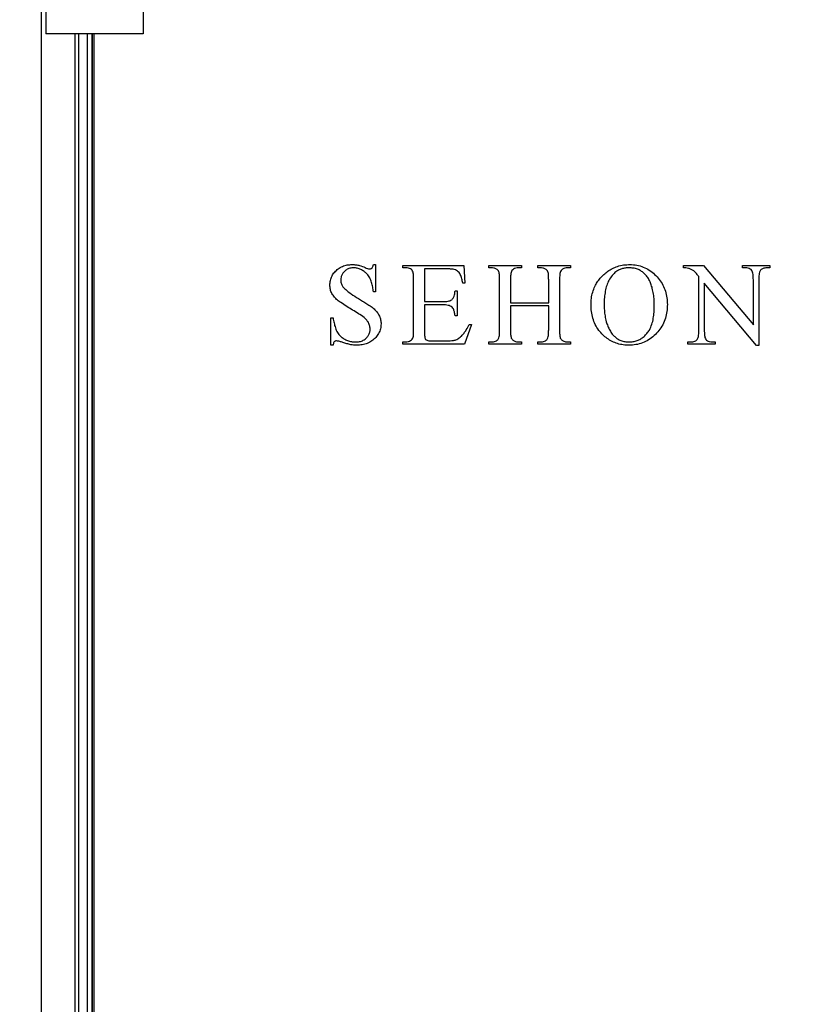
# Model space of a CAD drawing. Header units: millimetres. Extents: x 250 to 59450, y 0 to 41800.
# Tile 20 of 148: x 10819 to 11522, y 18400 to 19278. Entities that reach past the tile are written whole.
import ezdxf

# ---------------------------------------------------------------- set-up
doc = ezdxf.new("R2010")
doc.units = ezdxf.units.MM
doc.header["$LTSCALE"] = 50
doc.layers.add('MASS', color=29, linetype='Continuous')
doc.styles.add('SLDTEXTSTYLE0', font='TXT', dxfattribs={"width": 0.605})
doc.dimstyles.new('SLDDIMSTYLE2', dxfattribs={"dimtxt": 128.415934, "dimasz": 100, "dimexe": 0, "dimexo": 0.0625, "dimgap": 32.103984, "dimtad": 1, "dimdec": 1, "dimrnd": 1e-09, "dimzin": 12, "dimdsep": 46, "dimtxsty": 'SLDTEXTSTYLE0', "dimsah": 1, "dimcen": 0.09, "dimadec": 0, "dimazin": 3, "dimtfac": 1, "dimtdec": 1, "dimtofl": 0, "dimtmove": 0, "dimatfit": 3, "dimfxl": 1, "dimfrac": 2, "dimtolj": 1, "dimtzin": 12, "dimarcsym": 0})

# ---------------------------------------------------------------- blocks, each defined once
blk = doc.blocks.new('_D_100')
at = {"layer": 'MASS'}
blk.add_line((13141.25, 21256.74), (13141.25, 17552.74), dxfattribs=at)
for points in [[(13141.25, 21256.74), (13116.25, 21156.74), (13166.25, 21156.74)], [(13141.25, 17552.74), (13166.25, 17652.74), (13116.25, 17652.74)]]:
    blk.add_solid(points, dxfattribs=at)
at = {"layer": 'MASS', "insert": (12970.72, 19208.76), "char_height": 132.292, "attachment_point": 1, "rotation": 90, "style": 'SLDTEXTSTYLE0'}
blk.add_mtext('3704', dxfattribs=at)

msp = doc.modelspace()

# ---------------------------------------------------------------- linework, layer by layer
at = {"color": 216, "linetype": 'Continuous', "lineweight": 25, "true_color": 0x80007d}
for p, q in [((10838.66, 19595.74), (10838.66, 17552.74)), ((10842.66, 19351.24), (10842.66, 19265.24)), ((10929.66, 19351.24), (10929.66, 19265.24)), ((10853.07, 19265.24), (10842.66, 19265.24)), ((10929.66, 19265.24), (10853.07, 19265.24)), ((10868.66, 19265.24), (10868.66, 17916.24)), ((10872.16, 17916.24), (10872.16, 19265.24)), ((10872.16, 17916.24), (10872.16, 19265.24)), ((10879.66, 19265.24), (10879.66, 17916.24)), ((10883.66, 19265.24), (10883.66, 17916.24)), ((10884.16, 19265.24), (10884.16, 17916.24)), ((10885.66, 19265.24), (10885.66, 17916.24)), ((11134.86, 19059.72), (11136.8, 19059.72)), ((11134.86, 19059.72), (11136.8, 19059.72)), ((11136.8, 19059.72), (11136.8, 19035.41)), ((11136.8, 19059.72), (11136.8, 19035.41)), ((11160.97, 19058.74), (11215.41, 19058.74)), ((11160.97, 19056.8), (11160.97, 19058.74)), ((11160.97, 19056.8), (11160.97, 19058.74)), ((11160.97, 19058.74), (11215.41, 19058.74)), ((11163.37, 19056.8), (11160.97, 19056.8)), ((11163.37, 19056.8), (11160.97, 19056.8)), ((11215.41, 19058.74), (11216.39, 19043.19)), ((11215.41, 19058.74), (11216.39, 19043.19)), ((11237.64, 19056.8), (11237.64, 19058.74)), ((11237.64, 19058.74), (11266.8, 19058.74)), ((11237.64, 19056.8), (11237.64, 19058.74)), ((11237.64, 19058.74), (11266.8, 19058.74)), ((11240.04, 19056.8), (11237.64, 19056.8)), ((11240.04, 19056.8), (11237.64, 19056.8)), ((11266.8, 19056.8), (11264.36, 19056.8)), ((11266.8, 19056.8), (11264.36, 19056.8)), ((11266.8, 19058.74), (11266.8, 19056.8)), ((11266.8, 19058.74), (11266.8, 19056.8)), ((11281.39, 19058.74), (11310.55, 19058.74)), ((11281.39, 19056.8), (11281.39, 19058.74)), ((11281.39, 19058.74), (11310.55, 19058.74)), ((11281.39, 19056.8), (11281.39, 19058.74)), ((11283.79, 19056.8), (11281.39, 19056.8)), ((11283.79, 19056.8), (11281.39, 19056.8)), ((11310.55, 19056.8), (11308.15, 19056.8)), ((11310.55, 19056.8), (11308.15, 19056.8)), ((11310.55, 19058.74), (11310.55, 19056.8)), ((11310.55, 19058.74), (11310.55, 19056.8)), ((11411.31, 19056.8), (11411.31, 19058.74)), ((11411.31, 19058.74), (11429.2, 19058.74)), ((11411.31, 19058.74), (11429.2, 19058.74)), ((11411.31, 19056.8), (11411.31, 19058.74)), ((11429.2, 19058.74), (11473.61, 19005.95)), ((11429.2, 19058.74), (11473.61, 19005.95)), ((11463.89, 19056.8), (11463.89, 19058.74)), ((11463.89, 19058.74), (11488.19, 19058.74)), ((11463.89, 19058.74), (11488.19, 19058.74)), ((11463.89, 19056.8), (11463.89, 19058.74)), ((11466.27, 19056.8), (11463.89, 19056.8)), ((11466.27, 19056.8), (11463.89, 19056.8)), ((11488.19, 19056.8), (11485.76, 19056.8)), ((11488.19, 19056.8), (11485.76, 19056.8)), ((11488.19, 19058.74), (11488.19, 19056.8)), ((11488.19, 19058.74), (11488.19, 19056.8)), ((11180.41, 19055.83), (11180.41, 19026.66)), ((11200.34, 19055.83), (11180.41, 19055.83)), ((11180.41, 19055.83), (11180.41, 19026.66)), ((11200.34, 19055.83), (11180.41, 19055.83)), ((11425, 19001.38), (11425, 19049.02)), ((11425, 19001.38), (11425, 19049.02)), ((11170.69, 19001.38), (11170.69, 19046.1)), ((11170.69, 19001.38), (11170.69, 19046.1)), ((11216.39, 19043.19), (11214.44, 19043.19)), ((11216.39, 19043.19), (11214.44, 19043.19)), ((11247.36, 19001.38), (11247.36, 19046.1)), ((11247.36, 19001.38), (11247.36, 19046.1)), ((11257.08, 19046.1), (11257.08, 19025.69)), ((11257.08, 19046.1), (11257.08, 19025.69)), ((11291.11, 19025.69), (11291.11, 19046.1)), ((11291.11, 19025.69), (11291.11, 19046.1)), ((11300.83, 19046.1), (11300.83, 19001.38)), ((11300.83, 19046.1), (11300.83, 19001.38)), ((11429.86, 19043.22), (11429.86, 19001.38)), ((11476.48, 18987.62), (11429.86, 19043.22)), ((11476.48, 18987.62), (11429.86, 19043.22)), ((11429.86, 19043.22), (11429.86, 19001.38)), ((11473.61, 19005.95), (11473.61, 19046.1)), ((11473.61, 19005.95), (11473.61, 19046.1)), ((11478.47, 19046.1), (11478.47, 18987.62)), ((11478.47, 19046.1), (11478.47, 18987.62)), ((11136.8, 19035.41), (11134.86, 19035.41)), ((11136.8, 19035.41), (11134.86, 19035.41)), ((11207.64, 19036.38), (11209.58, 19036.38)), ((11207.64, 19036.38), (11209.58, 19036.38)), ((11209.58, 19036.38), (11209.58, 19014.02)), ((11209.58, 19036.38), (11209.58, 19014.02)), ((11180.41, 19026.66), (11196.94, 19026.66)), ((11180.41, 19026.66), (11196.94, 19026.66)), ((11180.41, 19023.74), (11180.41, 18999.8)), ((11196.94, 19023.74), (11180.41, 19023.74)), ((11180.41, 19023.74), (11180.41, 18999.8)), ((11196.94, 19023.74), (11180.41, 19023.74)), ((11257.08, 19025.69), (11291.11, 19025.69)), ((11257.08, 19025.69), (11291.11, 19025.69)), ((11257.08, 19022.77), (11257.08, 19001.38)), ((11291.11, 19022.77), (11257.08, 19022.77)), ((11291.11, 19022.77), (11257.08, 19022.77)), ((11257.08, 19022.77), (11257.08, 19001.38)), ((11291.11, 19001.38), (11291.11, 19022.77)), ((11291.11, 19001.38), (11291.11, 19022.77)), ((11209.58, 19014.02), (11207.64, 19014.02)), ((11209.58, 19014.02), (11207.64, 19014.02)), ((11096.94, 18987.77), (11096.94, 19012.08)), ((11096.94, 19012.08), (11098.89, 19012.08)), ((11096.94, 19012.08), (11098.89, 19012.08)), ((11096.94, 18987.77), (11096.94, 19012.08)), ((11222.22, 19006.24), (11215.91, 18988.74)), ((11222.22, 19006.24), (11215.91, 18988.74)), ((11220.27, 19006.24), (11222.22, 19006.24)), ((11220.27, 19006.24), (11222.22, 19006.24)), ((11098.89, 18987.77), (11096.94, 18987.77)), ((11098.89, 18987.77), (11096.94, 18987.77)), ((11160.97, 18988.74), (11160.97, 18990.69)), ((11160.97, 18990.69), (11163.37, 18990.69)), ((11160.97, 18990.69), (11163.37, 18990.69)), ((11160.97, 18988.74), (11160.97, 18990.69)), ((11215.91, 18988.74), (11160.97, 18988.74)), ((11215.91, 18988.74), (11160.97, 18988.74)), ((11186.47, 18991.66), (11198.93, 18991.66)), ((11186.47, 18991.66), (11198.93, 18991.66)), ((11237.64, 18988.74), (11237.64, 18990.69)), ((11237.64, 18990.69), (11240.04, 18990.69)), ((11237.64, 18990.69), (11240.04, 18990.69)), ((11237.64, 18988.74), (11237.64, 18990.69)), ((11266.8, 18988.74), (11237.64, 18988.74)), ((11266.8, 18988.74), (11237.64, 18988.74)), ((11264.36, 18990.69), (11266.8, 18990.69)), ((11264.36, 18990.69), (11266.8, 18990.69)), ((11266.8, 18990.69), (11266.8, 18988.74)), ((11266.8, 18990.69), (11266.8, 18988.74)), ((11281.39, 18988.74), (11281.39, 18990.69)), ((11281.39, 18990.69), (11283.79, 18990.69)), ((11281.39, 18988.74), (11281.39, 18990.69)), ((11281.39, 18990.69), (11283.79, 18990.69)), ((11310.55, 18988.74), (11281.39, 18988.74)), ((11310.55, 18988.74), (11281.39, 18988.74)), ((11308.15, 18990.69), (11310.55, 18990.69)), ((11308.15, 18990.69), (11310.55, 18990.69)), ((11310.55, 18990.69), (11310.55, 18988.74)), ((11310.55, 18990.69), (11310.55, 18988.74)), ((11415.27, 18988.74), (11415.27, 18990.69)), ((11415.27, 18990.69), (11417.66, 18990.69)), ((11415.27, 18988.74), (11415.27, 18990.69)), ((11415.27, 18990.69), (11417.66, 18990.69)), ((11439.58, 18988.74), (11415.27, 18988.74)), ((11439.58, 18988.74), (11415.27, 18988.74)), ((11437.15, 18990.69), (11439.58, 18990.69)), ((11437.15, 18990.69), (11439.58, 18990.69)), ((11439.58, 18990.69), (11439.58, 18988.74)), ((11439.58, 18990.69), (11439.58, 18988.74)), ((11478.47, 18987.62), (11476.48, 18987.62)), ((11478.47, 18987.62), (11476.48, 18987.62))]:
    msp.add_line(p, q, dxfattribs=at)
for points, knots in [([(11095.97, 19041.38), (11096.05, 19042.79), (11096.22, 19045.61), (11097.81, 19049.6), (11100.22, 19053.09), (11103.39, 19056.04), (11107.2, 19058.23), (11111.48, 19059.52), (11114.44, 19059.65), (11115.91, 19059.72)], [0, 0, 0, 0, 0.139992, 0.279903, 0.419872, 0.559912, 0.706557, 0.853225, 1, 1, 1, 1]), ([(11095.97, 19041.38), (11096.05, 19042.79), (11096.22, 19045.61), (11097.81, 19049.6), (11100.22, 19053.09), (11103.39, 19056.04), (11107.2, 19058.23), (11111.48, 19059.52), (11114.44, 19059.65), (11115.91, 19059.72)], [0, 0, 0, 0, 0.139992, 0.279903, 0.419872, 0.559912, 0.706557, 0.853225, 1, 1, 1, 1]), ([(11117.07, 19056.8), (11115.98, 19056.73), (11113.8, 19056.58), (11110.76, 19055.21), (11108.48, 19053.16), (11106.85, 19050.86), (11105.85, 19048.45), (11105.75, 19046.73), (11105.69, 19045.88)], [0, 0, 0, 0, 0.186548, 0.372891, 0.559447, 0.706227, 0.853214, 1, 1, 1, 1]), ([(11117.07, 19056.8), (11115.98, 19056.73), (11113.8, 19056.58), (11110.76, 19055.21), (11108.48, 19053.16), (11106.85, 19050.86), (11105.85, 19048.45), (11105.75, 19046.73), (11105.69, 19045.88)], [0, 0, 0, 0, 0.186548, 0.372891, 0.559447, 0.706227, 0.853214, 1, 1, 1, 1]), ([(11115.91, 19059.72), (11117.02, 19059.67), (11119.24, 19059.57), (11123.14, 19058.76), (11125.79, 19057.71), (11127.41, 19057.07)], [0, 0, 0, 0, 0.2800028, 0.5601295, 1, 1, 1, 1]), ([(11115.91, 19059.72), (11117.02, 19059.67), (11119.24, 19059.57), (11123.14, 19058.76), (11125.79, 19057.71), (11127.41, 19057.07)], [0, 0, 0, 0, 0.2800028, 0.5601295, 1, 1, 1, 1]), ([(11134.86, 19035.41), (11134.67, 19036.83), (11134.29, 19039.67), (11133.26, 19043.86), (11131.65, 19047.87), (11129.33, 19051.16), (11126.56, 19053.64), (11123.64, 19055.35), (11120.46, 19056.58), (11118.2, 19056.73), (11117.07, 19056.8)], [0, 0, 0, 0, 0.140115, 0.280178, 0.420193, 0.560042, 0.670012, 0.780049, 0.890028, 1, 1, 1, 1]), ([(11134.86, 19035.41), (11134.67, 19036.83), (11134.29, 19039.67), (11133.26, 19043.86), (11131.65, 19047.87), (11129.33, 19051.16), (11126.56, 19053.64), (11123.64, 19055.35), (11120.46, 19056.58), (11118.2, 19056.73), (11117.07, 19056.8)], [0, 0, 0, 0, 0.140115, 0.280178, 0.420193, 0.560042, 0.670012, 0.780049, 0.890028, 1, 1, 1, 1]), ([(11127.41, 19057.07), (11128.13, 19056.76), (11129.41, 19056.19), (11130.79, 19055.94), (11131.39, 19055.83)], [0, 0, 0, 0, 0.560608, 1, 1, 1, 1]), ([(11127.41, 19057.07), (11128.13, 19056.76), (11129.41, 19056.19), (11130.79, 19055.94), (11131.39, 19055.83)], [0, 0, 0, 0, 0.560608, 1, 1, 1, 1]), ([(11131.39, 19055.83), (11131.94, 19055.89), (11133.03, 19056.01), (11134.09, 19057.2), (11134.56, 19058.48), (11134.76, 19059.3), (11134.86, 19059.72)], [0, 0, 0, 0, 0.2791582, 0.5573397, 0.7785275, 1, 1, 1, 1]), ([(11131.39, 19055.83), (11131.94, 19055.89), (11133.03, 19056.01), (11134.09, 19057.2), (11134.56, 19058.48), (11134.76, 19059.3), (11134.86, 19059.72)], [0, 0, 0, 0, 0.2791582, 0.5573397, 0.7785275, 1, 1, 1, 1]), ([(11169.38, 19054.64), (11168.94, 19055.07), (11168.04, 19055.93), (11165.92, 19056.68), (11164.34, 19056.75), (11163.37, 19056.8)], [0, 0, 0, 0, 0.279553, 0.560177, 1, 1, 1, 1]), ([(11169.38, 19054.64), (11168.94, 19055.07), (11168.04, 19055.93), (11165.92, 19056.68), (11164.34, 19056.75), (11163.37, 19056.8)], [0, 0, 0, 0, 0.279553, 0.560177, 1, 1, 1, 1]), ([(11244.65, 19055.54), (11243.83, 19055.94), (11242.37, 19056.66), (11240.75, 19056.75), (11240.04, 19056.8)], [0, 0, 0, 0, 0.559907, 1, 1, 1, 1]), ([(11244.65, 19055.54), (11243.83, 19055.94), (11242.37, 19056.66), (11240.75, 19056.75), (11240.04, 19056.8)], [0, 0, 0, 0, 0.559907, 1, 1, 1, 1]), ([(11264.36, 19056.8), (11263.47, 19056.73), (11261.88, 19056.61), (11260.46, 19055.91), (11259.83, 19055.6)], [0, 0, 0, 0, 0.559793, 1, 1, 1, 1]), ([(11264.36, 19056.8), (11263.47, 19056.73), (11261.88, 19056.61), (11260.46, 19055.91), (11259.83, 19055.6)], [0, 0, 0, 0, 0.559793, 1, 1, 1, 1]), ([(11288.36, 19055.54), (11287.55, 19055.94), (11286.1, 19056.66), (11284.49, 19056.76), (11283.79, 19056.8)], [0, 0, 0, 0, 0.559868, 1, 1, 1, 1]), ([(11288.36, 19055.54), (11287.55, 19055.94), (11286.1, 19056.66), (11284.49, 19056.76), (11283.79, 19056.8)], [0, 0, 0, 0, 0.559868, 1, 1, 1, 1]), ([(11308.15, 19056.8), (11307.25, 19056.73), (11305.65, 19056.62), (11304.21, 19055.91), (11303.58, 19055.6)], [0, 0, 0, 0, 0.559857, 1, 1, 1, 1]), ([(11308.15, 19056.8), (11307.25, 19056.73), (11305.65, 19056.62), (11304.21, 19055.91), (11303.58, 19055.6)], [0, 0, 0, 0, 0.559857, 1, 1, 1, 1]), ([(11340.16, 19050.74), (11341.37, 19051.78), (11343.8, 19053.87), (11347.97, 19056.29), (11352.67, 19058.23), (11357.93, 19059.5), (11361.7, 19059.64), (11363.58, 19059.72)], [0, 0, 0, 0, 0.186685, 0.373385, 0.560069, 0.780027, 1, 1, 1, 1]), ([(11340.16, 19050.74), (11341.37, 19051.78), (11343.8, 19053.87), (11347.97, 19056.29), (11352.67, 19058.23), (11357.93, 19059.5), (11361.7, 19059.64), (11363.58, 19059.72)], [0, 0, 0, 0, 0.186685, 0.373385, 0.560069, 0.780027, 1, 1, 1, 1]), ([(11362.61, 19056.8), (11361.54, 19056.76), (11359.4, 19056.69), (11356.26, 19055.95), (11353.12, 19054.65), (11350.11, 19052.62), (11348.44, 19050.74), (11347.6, 19049.8)], [0, 0, 0, 0, 0.186717, 0.373461, 0.560115, 0.780011, 1, 1, 1, 1]), ([(11362.61, 19056.8), (11361.54, 19056.76), (11359.4, 19056.69), (11356.26, 19055.95), (11353.12, 19054.65), (11350.11, 19052.62), (11348.44, 19050.74), (11347.6, 19049.8)], [0, 0, 0, 0, 0.186717, 0.373461, 0.560115, 0.780011, 1, 1, 1, 1]), ([(11378.23, 19049.73), (11377.5, 19050.57), (11376.04, 19052.23), (11373.32, 19054.18), (11370.15, 19055.71), (11366.52, 19056.64), (11363.91, 19056.75), (11362.61, 19056.8)], [0, 0, 0, 0, 0.186636, 0.373368, 0.560029, 0.780001, 1, 1, 1, 1]), ([(11378.23, 19049.73), (11377.5, 19050.57), (11376.04, 19052.23), (11373.32, 19054.18), (11370.15, 19055.71), (11366.52, 19056.64), (11363.91, 19056.75), (11362.61, 19056.8)], [0, 0, 0, 0, 0.186636, 0.373368, 0.560029, 0.780001, 1, 1, 1, 1]), ([(11363.58, 19059.72), (11365.61, 19059.61), (11369.66, 19059.41), (11375.54, 19057.68), (11380.94, 19054.83), (11385.71, 19051.03), (11389.84, 19046.59), (11393.11, 19041.51), (11395.39, 19035.98), (11396.72, 19030.12), (11396.87, 19026.14), (11396.94, 19024.15)], [0, 0, 0, 0, 0.111971, 0.22395, 0.33593, 0.447928, 0.559949, 0.669939, 0.779931, 0.889967, 1, 1, 1, 1]), ([(11363.58, 19059.72), (11365.61, 19059.61), (11369.66, 19059.41), (11375.54, 19057.68), (11380.94, 19054.83), (11385.71, 19051.03), (11389.84, 19046.59), (11393.11, 19041.51), (11395.39, 19035.98), (11396.72, 19030.12), (11396.87, 19026.14), (11396.94, 19024.15)], [0, 0, 0, 0, 0.111971, 0.22395, 0.33593, 0.447928, 0.559949, 0.669939, 0.779931, 0.889967, 1, 1, 1, 1]), ([(11415.82, 19056.3), (11414.99, 19056.48), (11413.5, 19056.8), (11411.98, 19056.8), (11411.31, 19056.8)], [0, 0, 0, 0, 0.55958, 1, 1, 1, 1]), ([(11415.82, 19056.3), (11414.99, 19056.48), (11413.5, 19056.8), (11411.98, 19056.8), (11411.31, 19056.8)], [0, 0, 0, 0, 0.55958, 1, 1, 1, 1]), ([(11472.19, 19054.53), (11471.76, 19054.97), (11470.88, 19055.83), (11468.81, 19056.67), (11467.23, 19056.75), (11466.27, 19056.8)], [0, 0, 0, 0, 0.279786, 0.560384, 1, 1, 1, 1]), ([(11472.19, 19054.53), (11471.76, 19054.97), (11470.88, 19055.83), (11468.81, 19056.67), (11467.23, 19056.75), (11466.27, 19056.8)], [0, 0, 0, 0, 0.279786, 0.560384, 1, 1, 1, 1]), ([(11485.76, 19056.8), (11485.1, 19056.77), (11483.77, 19056.71), (11481.99, 19056.17), (11480.52, 19055.24), (11479.89, 19054.41), (11479.58, 19053.99)], [0, 0, 0, 0, 0.280234, 0.560052, 0.779894, 1, 1, 1, 1]), ([(11485.76, 19056.8), (11485.1, 19056.77), (11483.77, 19056.71), (11481.99, 19056.17), (11480.52, 19055.24), (11479.89, 19054.41), (11479.58, 19053.99)], [0, 0, 0, 0, 0.280234, 0.560052, 0.779894, 1, 1, 1, 1]), ([(11170.69, 19046.1), (11170.66, 19047.73), (11170.62, 19050), (11170.23, 19052.91), (11169.66, 19054.07), (11169.38, 19054.64)], [0, 0, 0, 0, 0.560824, 0.781092, 1, 1, 1, 1]), ([(11170.69, 19046.1), (11170.66, 19047.73), (11170.62, 19050), (11170.23, 19052.91), (11169.66, 19054.07), (11169.38, 19054.64)], [0, 0, 0, 0, 0.560824, 0.781092, 1, 1, 1, 1]), ([(11207.91, 19054.98), (11207.22, 19055.18), (11205.85, 19055.58), (11203.3, 19055.78), (11201.46, 19055.81), (11200.34, 19055.83)], [0, 0, 0, 0, 0.2796301, 0.5600196, 1, 1, 1, 1]), ([(11207.91, 19054.98), (11207.22, 19055.18), (11205.85, 19055.58), (11203.3, 19055.78), (11201.46, 19055.81), (11200.34, 19055.83)], [0, 0, 0, 0, 0.2796301, 0.5600196, 1, 1, 1, 1]), ([(11214.44, 19043.19), (11214.18, 19044.48), (11213.65, 19047.06), (11212.72, 19050.28), (11211.3, 19052.6), (11209.77, 19054.04), (11208.53, 19054.66), (11207.91, 19054.98)], [0, 0, 0, 0, 0.2802417, 0.5601384, 0.7067093, 0.8533945, 1, 1, 1, 1]), ([(11214.44, 19043.19), (11214.18, 19044.48), (11213.65, 19047.06), (11212.72, 19050.28), (11211.3, 19052.6), (11209.77, 19054.04), (11208.53, 19054.66), (11207.91, 19054.98)], [0, 0, 0, 0, 0.2802417, 0.5601384, 0.7067093, 0.8533945, 1, 1, 1, 1]), ([(11246.7, 19053.29), (11246.42, 19053.8), (11245.92, 19054.72), (11245.04, 19055.29), (11244.65, 19055.54)], [0, 0, 0, 0, 0.559036, 1, 1, 1, 1]), ([(11246.7, 19053.29), (11246.42, 19053.8), (11245.92, 19054.72), (11245.04, 19055.29), (11244.65, 19055.54)], [0, 0, 0, 0, 0.559036, 1, 1, 1, 1]), ([(11247.36, 19046.1), (11247.34, 19047.45), (11247.31, 19049.34), (11247.11, 19051.75), (11246.84, 19052.78), (11246.7, 19053.29)], [0, 0, 0, 0, 0.5601684, 0.7802611, 1, 1, 1, 1]), ([(11247.36, 19046.1), (11247.34, 19047.45), (11247.31, 19049.34), (11247.11, 19051.75), (11246.84, 19052.78), (11246.7, 19053.29)], [0, 0, 0, 0, 0.5601684, 0.7802611, 1, 1, 1, 1]), ([(11259.83, 19055.6), (11259.3, 19055.22), (11258.23, 19054.46), (11257.44, 19052.6), (11257.14, 19049.81), (11257.1, 19047.63), (11257.08, 19046.1)], [0, 0, 0, 0, 0.185928, 0.371858, 0.558986, 1, 1, 1, 1]), ([(11259.83, 19055.6), (11259.3, 19055.22), (11258.23, 19054.46), (11257.44, 19052.6), (11257.14, 19049.81), (11257.1, 19047.63), (11257.08, 19046.1)], [0, 0, 0, 0, 0.185928, 0.371858, 0.558986, 1, 1, 1, 1]), ([(11290.45, 19053.29), (11290.16, 19053.8), (11289.64, 19054.73), (11288.75, 19055.29), (11288.36, 19055.54)], [0, 0, 0, 0, 0.5588329, 1, 1, 1, 1]), ([(11290.45, 19053.29), (11290.16, 19053.8), (11289.64, 19054.73), (11288.75, 19055.29), (11288.36, 19055.54)], [0, 0, 0, 0, 0.5588329, 1, 1, 1, 1]), ([(11291.11, 19046.1), (11291.09, 19047.45), (11291.06, 19049.34), (11290.86, 19051.75), (11290.59, 19052.78), (11290.45, 19053.29)], [0, 0, 0, 0, 0.560168, 0.780261, 1, 1, 1, 1]), ([(11291.11, 19046.1), (11291.09, 19047.45), (11291.06, 19049.34), (11290.86, 19051.75), (11290.59, 19052.78), (11290.45, 19053.29)], [0, 0, 0, 0, 0.560168, 0.780261, 1, 1, 1, 1]), ([(11303.58, 19055.6), (11303.04, 19055.23), (11301.96, 19054.48), (11301.18, 19052.61), (11300.89, 19049.81), (11300.86, 19047.63), (11300.83, 19046.1)], [0, 0, 0, 0, 0.185984, 0.371912, 0.558946, 1, 1, 1, 1]), ([(11303.58, 19055.6), (11303.04, 19055.23), (11301.96, 19054.48), (11301.18, 19052.61), (11300.89, 19049.81), (11300.86, 19047.63), (11300.83, 19046.1)], [0, 0, 0, 0, 0.185984, 0.371912, 0.558946, 1, 1, 1, 1]), ([(11328.89, 19024), (11328.95, 19025.86), (11329.08, 19029.59), (11330.2, 19035.08), (11332.05, 19039.95), (11334.39, 19044.13), (11337.02, 19047.66), (11339.11, 19049.71), (11340.16, 19050.74)], [0, 0, 0, 0, 0.1866696, 0.3733225, 0.5599444, 0.7065994, 0.853311, 1, 1, 1, 1]), ([(11328.89, 19024), (11328.95, 19025.86), (11329.08, 19029.59), (11330.2, 19035.08), (11332.05, 19039.95), (11334.39, 19044.13), (11337.02, 19047.66), (11339.11, 19049.71), (11340.16, 19050.74)], [0, 0, 0, 0, 0.1866696, 0.3733225, 0.5599444, 0.7065994, 0.853311, 1, 1, 1, 1]), ([(11347.6, 19049.8), (11346.62, 19048.42), (11344.67, 19045.68), (11342.78, 19040.97), (11341.44, 19035.8), (11340.67, 19030.2), (11340.59, 19026.24), (11340.55, 19024.26)], [0, 0, 0, 0, 0.1865372, 0.373179, 0.5598885, 0.7799399, 1, 1, 1, 1]), ([(11347.6, 19049.8), (11346.62, 19048.42), (11344.67, 19045.68), (11342.78, 19040.97), (11341.44, 19035.8), (11340.67, 19030.2), (11340.59, 19026.24), (11340.55, 19024.26)], [0, 0, 0, 0, 0.1865372, 0.373179, 0.5598885, 0.7799399, 1, 1, 1, 1]), ([(11385.27, 19022.82), (11385.25, 19024.58), (11385.2, 19028.11), (11384.64, 19033.37), (11383.7, 19038.2), (11382.33, 19042.53), (11380.65, 19046.35), (11379.03, 19048.61), (11378.23, 19049.73)], [0, 0, 0, 0, 0.186692, 0.3734, 0.560047, 0.706704, 0.853426, 1, 1, 1, 1]), ([(11385.27, 19022.82), (11385.25, 19024.58), (11385.2, 19028.11), (11384.64, 19033.37), (11383.7, 19038.2), (11382.33, 19042.53), (11380.65, 19046.35), (11379.03, 19048.61), (11378.23, 19049.73)], [0, 0, 0, 0, 0.186692, 0.3734, 0.560047, 0.706704, 0.853426, 1, 1, 1, 1]), ([(11425, 19049.02), (11424.29, 19049.88), (11422.89, 19051.61), (11420.79, 19053.93), (11418.28, 19055.38), (11416.64, 19055.99), (11415.82, 19056.3)], [0, 0, 0, 0, 0.280186, 0.560128, 0.779935, 1, 1, 1, 1]), ([(11425, 19049.02), (11424.29, 19049.88), (11422.89, 19051.61), (11420.79, 19053.93), (11418.28, 19055.38), (11416.64, 19055.99), (11415.82, 19056.3)], [0, 0, 0, 0, 0.280186, 0.560128, 0.779935, 1, 1, 1, 1]), ([(11473.61, 19046.1), (11473.57, 19047.72), (11473.52, 19049.96), (11473.1, 19052.85), (11472.5, 19053.97), (11472.19, 19054.53)], [0, 0, 0, 0, 0.5607, 0.780972, 1, 1, 1, 1]), ([(11473.61, 19046.1), (11473.57, 19047.72), (11473.52, 19049.96), (11473.1, 19052.85), (11472.5, 19053.97), (11472.19, 19054.53)], [0, 0, 0, 0, 0.5607, 0.780972, 1, 1, 1, 1]), ([(11479.58, 19053.99), (11479.31, 19053.29), (11478.76, 19051.89), (11478.53, 19049.2), (11478.49, 19047.28), (11478.47, 19046.1)], [0, 0, 0, 0, 0.279025, 0.559321, 1, 1, 1, 1]), ([(11479.58, 19053.99), (11479.31, 19053.29), (11478.76, 19051.89), (11478.53, 19049.2), (11478.49, 19047.28), (11478.47, 19046.1)], [0, 0, 0, 0, 0.279025, 0.559321, 1, 1, 1, 1]), ([(11126.59, 19012.43), (11124.91, 19013.6), (11121.55, 19015.95), (11116.25, 19019.09), (11111.02, 19022.34), (11106.49, 19025.27), (11102.72, 19027.98), (11099.92, 19030.68), (11097.68, 19033.86), (11096.23, 19037.5), (11096.05, 19040.09), (11095.97, 19041.38)], [0, 0, 0, 0, 0.140012, 0.280096, 0.420178, 0.560257, 0.648286, 0.736262, 0.824227, 0.912097, 1, 1, 1, 1]), ([(11126.59, 19012.43), (11124.91, 19013.6), (11121.55, 19015.95), (11116.25, 19019.09), (11111.02, 19022.34), (11106.49, 19025.27), (11102.72, 19027.98), (11099.92, 19030.68), (11097.68, 19033.86), (11096.23, 19037.5), (11096.05, 19040.09), (11095.97, 19041.38)], [0, 0, 0, 0, 0.140012, 0.280096, 0.420178, 0.560257, 0.648286, 0.736262, 0.824227, 0.912097, 1, 1, 1, 1]), ([(11105.69, 19045.88), (11105.72, 19045.28), (11105.77, 19044.09), (11106.36, 19042.03), (11107.19, 19040.74), (11107.7, 19039.95)], [0, 0, 0, 0, 0.2801778, 0.5607062, 1, 1, 1, 1]), ([(11105.69, 19045.88), (11105.72, 19045.28), (11105.77, 19044.09), (11106.36, 19042.03), (11107.19, 19040.74), (11107.7, 19039.95)], [0, 0, 0, 0, 0.2801778, 0.5607062, 1, 1, 1, 1]), ([(11107.7, 19039.95), (11108.8, 19038.76), (11111.01, 19036.38), (11115.75, 19033.02), (11119.27, 19030.81), (11121.43, 19029.45)], [0, 0, 0, 0, 0.279672, 0.559796, 1, 1, 1, 1]), ([(11107.7, 19039.95), (11108.8, 19038.76), (11111.01, 19036.38), (11115.75, 19033.02), (11119.27, 19030.81), (11121.43, 19029.45)], [0, 0, 0, 0, 0.279672, 0.559796, 1, 1, 1, 1]), ([(11204.72, 19028.39), (11205.27, 19029), (11206.36, 19030.22), (11207.32, 19033.02), (11207.52, 19035.11), (11207.64, 19036.38)], [0, 0, 0, 0, 0.279348, 0.559591, 1, 1, 1, 1]), ([(11204.72, 19028.39), (11205.27, 19029), (11206.36, 19030.22), (11207.32, 19033.02), (11207.52, 19035.11), (11207.64, 19036.38)], [0, 0, 0, 0, 0.279348, 0.559591, 1, 1, 1, 1]), ([(11121.43, 19029.45), (11122.7, 19028.68), (11125.25, 19027.15), (11129.01, 19024.74), (11132.72, 19022.28), (11136.05, 19019.77), (11138.53, 19016.83), (11140.28, 19013.78), (11141.45, 19010.44), (11141.59, 19008.1), (11141.66, 19006.93)], [0, 0, 0, 0, 0.140086, 0.280169, 0.420245, 0.560214, 0.670164, 0.780148, 0.890096, 1, 1, 1, 1]), ([(11121.43, 19029.45), (11122.7, 19028.68), (11125.25, 19027.15), (11129.01, 19024.74), (11132.72, 19022.28), (11136.05, 19019.77), (11138.53, 19016.83), (11140.28, 19013.78), (11141.45, 19010.44), (11141.59, 19008.1), (11141.66, 19006.93)], [0, 0, 0, 0, 0.140086, 0.280169, 0.420245, 0.560214, 0.670164, 0.780148, 0.890096, 1, 1, 1, 1]), ([(11196.94, 19026.66), (11197.7, 19026.67), (11199.21, 19026.69), (11201.3, 19026.97), (11203.22, 19027.4), (11204.22, 19028.06), (11204.72, 19028.39)], [0, 0, 0, 0, 0.280379, 0.560617, 0.780763, 1, 1, 1, 1]), ([(11196.94, 19026.66), (11197.7, 19026.67), (11199.21, 19026.69), (11201.3, 19026.97), (11203.22, 19027.4), (11204.22, 19028.06), (11204.72, 19028.39)], [0, 0, 0, 0, 0.280379, 0.560617, 0.780763, 1, 1, 1, 1]), ([(11206.22, 19020.13), (11205.85, 19020.67), (11205.11, 19021.75), (11203.4, 19022.79), (11201.43, 19023.43), (11199.25, 19023.7), (11197.71, 19023.73), (11196.94, 19023.74)], [0, 0, 0, 0, 0.186084, 0.372592, 0.559332, 0.779648, 1, 1, 1, 1]), ([(11206.22, 19020.13), (11205.85, 19020.67), (11205.11, 19021.75), (11203.4, 19022.79), (11201.43, 19023.43), (11199.25, 19023.7), (11197.71, 19023.73), (11196.94, 19023.74)], [0, 0, 0, 0, 0.186084, 0.372592, 0.559332, 0.779648, 1, 1, 1, 1]), ([(11362.76, 18987.77), (11361.03, 18987.83), (11357.58, 18987.96), (11352.49, 18989.09), (11347.65, 18991), (11343.21, 18993.71), (11339.24, 18997.06), (11335.6, 19001.2), (11332.54, 19006.16), (11330.34, 19011.88), (11329.08, 19017.89), (11328.95, 19021.96), (11328.89, 19024)], [0, 0, 0, 0, 0.0933313, 0.186695, 0.280037, 0.3733606, 0.4666859, 0.5600373, 0.6699922, 0.7799785, 0.8899803, 1, 1, 1, 1]), ([(11362.76, 18987.77), (11361.03, 18987.83), (11357.58, 18987.96), (11352.49, 18989.09), (11347.65, 18991), (11343.21, 18993.71), (11339.24, 18997.06), (11335.6, 19001.2), (11332.54, 19006.16), (11330.34, 19011.88), (11329.08, 19017.89), (11328.95, 19021.96), (11328.89, 19024)], [0, 0, 0, 0, 0.0933313, 0.186695, 0.280037, 0.3733606, 0.4666859, 0.5600373, 0.6699922, 0.7799785, 0.8899803, 1, 1, 1, 1]), ([(11340.55, 19024.26), (11340.59, 19022.52), (11340.65, 19019.03), (11341.26, 19013.83), (11342.26, 19009.07), (11343.73, 19004.84), (11345.46, 19001.09), (11347.06, 18998.86), (11347.86, 18997.75)], [0, 0, 0, 0, 0.1866959, 0.3733657, 0.5600237, 0.7066847, 0.8533901, 1, 1, 1, 1]), ([(11340.55, 19024.26), (11340.59, 19022.52), (11340.65, 19019.03), (11341.26, 19013.83), (11342.26, 19009.07), (11343.73, 19004.84), (11345.46, 19001.09), (11347.06, 18998.86), (11347.86, 18997.75)], [0, 0, 0, 0, 0.1866959, 0.3733657, 0.5600237, 0.7066847, 0.8533901, 1, 1, 1, 1]), ([(11362.66, 18990.69), (11363.89, 18990.74), (11366.35, 18990.84), (11369.94, 18991.81), (11373.3, 18993.38), (11376.27, 18995.6), (11378.85, 18998.25), (11381.33, 19001.8), (11383.24, 19006.37), (11384.52, 19011.77), (11385.17, 19017.28), (11385.24, 19020.97), (11385.27, 19022.82)], [0, 0, 0, 0, 0.083332, 0.166663, 0.249952, 0.333265, 0.416618, 0.499949, 0.624876, 0.749879, 0.874926, 1, 1, 1, 1]), ([(11362.66, 18990.69), (11363.89, 18990.74), (11366.35, 18990.84), (11369.94, 18991.81), (11373.3, 18993.38), (11376.27, 18995.6), (11378.85, 18998.25), (11381.33, 19001.8), (11383.24, 19006.37), (11384.52, 19011.77), (11385.17, 19017.28), (11385.24, 19020.97), (11385.27, 19022.82)], [0, 0, 0, 0, 0.083332, 0.166663, 0.249952, 0.333265, 0.416618, 0.499949, 0.624876, 0.749879, 0.874926, 1, 1, 1, 1]), ([(11396.94, 19024.15), (11396.87, 19022.07), (11396.72, 19017.91), (11395.32, 19011.8), (11392.94, 19006.01), (11389.5, 19000.77), (11385.25, 18996.23), (11380.34, 18992.46), (11374.84, 18989.71), (11368.89, 18988.06), (11364.8, 18987.87), (11362.76, 18987.77)], [0, 0, 0, 0, 0.112036, 0.224069, 0.336049, 0.448033, 0.560045, 0.67004, 0.780011, 0.889996, 1, 1, 1, 1]), ([(11396.94, 19024.15), (11396.87, 19022.07), (11396.72, 19017.91), (11395.32, 19011.8), (11392.94, 19006.01), (11389.5, 19000.77), (11385.25, 18996.23), (11380.34, 18992.46), (11374.84, 18989.71), (11368.89, 18988.06), (11364.8, 18987.87), (11362.76, 18987.77)], [0, 0, 0, 0, 0.112036, 0.224069, 0.336049, 0.448033, 0.560045, 0.67004, 0.780011, 0.889996, 1, 1, 1, 1]), ([(11207.64, 19014.02), (11207.48, 19015.19), (11207.19, 19017.27), (11206.52, 19019.25), (11206.22, 19020.13)], [0, 0, 0, 0, 0.56037, 1, 1, 1, 1]), ([(11207.64, 19014.02), (11207.48, 19015.19), (11207.19, 19017.27), (11206.52, 19019.25), (11206.22, 19020.13)], [0, 0, 0, 0, 0.56037, 1, 1, 1, 1]), ([(11098.89, 19012.08), (11099.14, 19010.59), (11099.66, 19007.62), (11100.83, 19003.25), (11102.61, 18999.05), (11105.37, 18995.8), (11108.49, 18993.47), (11111.68, 18991.87), (11115.12, 18990.86), (11117.49, 18990.74), (11118.68, 18990.69)], [0, 0, 0, 0, 0.140125, 0.280196, 0.42002, 0.559837, 0.66988, 0.779901, 0.88998, 1, 1, 1, 1]), ([(11098.89, 19012.08), (11099.14, 19010.59), (11099.66, 19007.62), (11100.83, 19003.25), (11102.61, 18999.05), (11105.37, 18995.8), (11108.49, 18993.47), (11111.68, 18991.87), (11115.12, 18990.86), (11117.49, 18990.74), (11118.68, 18990.69)], [0, 0, 0, 0, 0.140125, 0.280196, 0.42002, 0.559837, 0.66988, 0.779901, 0.88998, 1, 1, 1, 1]), ([(11141.66, 19006.93), (11141.56, 19005.43), (11141.37, 19002.43), (11139.64, 18998.21), (11136.99, 18994.56), (11133.56, 18991.5), (11129.47, 18989.26), (11124.91, 18987.96), (11121.77, 18987.84), (11120.2, 18987.77)], [0, 0, 0, 0, 0.139938, 0.279831, 0.419815, 0.559864, 0.706518, 0.8532, 1, 1, 1, 1]), ([(11141.66, 19006.93), (11141.56, 19005.43), (11141.37, 19002.43), (11139.64, 18998.21), (11136.99, 18994.56), (11133.56, 18991.5), (11129.47, 18989.26), (11124.91, 18987.96), (11121.77, 18987.84), (11120.2, 18987.77)], [0, 0, 0, 0, 0.139938, 0.279831, 0.419815, 0.559864, 0.706518, 0.8532, 1, 1, 1, 1]), ([(11131.94, 19002.23), (11131.84, 19003.34), (11131.63, 19005.56), (11130.25, 19008.38), (11128.55, 19010.68), (11127.25, 19011.84), (11126.59, 19012.43)], [0, 0, 0, 0, 0.279577, 0.559487, 0.779643, 1, 1, 1, 1]), ([(11131.94, 19002.23), (11131.84, 19003.34), (11131.63, 19005.56), (11130.25, 19008.38), (11128.55, 19010.68), (11127.25, 19011.84), (11126.59, 19012.43)], [0, 0, 0, 0, 0.279577, 0.559487, 0.779643, 1, 1, 1, 1]), ([(11213.39, 18995.99), (11214.17, 18996.85), (11215.71, 18998.57), (11218, 19002.03), (11219.41, 19004.64), (11220.27, 19006.24)], [0, 0, 0, 0, 0.27992, 0.560049, 1, 1, 1, 1]), ([(11213.39, 18995.99), (11214.17, 18996.85), (11215.71, 18998.57), (11218, 19002.03), (11219.41, 19004.64), (11220.27, 19006.24)], [0, 0, 0, 0, 0.27992, 0.560049, 1, 1, 1, 1]), ([(11118.68, 18990.69), (11119.9, 18990.75), (11122.35, 18990.87), (11125.88, 18992.07), (11128.62, 18994.17), (11130.56, 18996.66), (11131.74, 18999.34), (11131.87, 19001.27), (11131.94, 19002.23)], [0, 0, 0, 0, 0.186879, 0.373483, 0.559917, 0.706638, 0.853287, 1, 1, 1, 1]), ([(11118.68, 18990.69), (11119.9, 18990.75), (11122.35, 18990.87), (11125.88, 18992.07), (11128.62, 18994.17), (11130.56, 18996.66), (11131.74, 18999.34), (11131.87, 19001.27), (11131.94, 19002.23)], [0, 0, 0, 0, 0.186879, 0.373483, 0.559917, 0.706638, 0.853287, 1, 1, 1, 1]), ([(11167.94, 18991.9), (11168.48, 18992.27), (11169.56, 18993.02), (11170.34, 18994.88), (11170.65, 18997.68), (11170.68, 18999.85), (11170.69, 19001.38)], [0, 0, 0, 0, 0.185962, 0.37185, 0.558956, 1, 1, 1, 1]), ([(11167.94, 18991.9), (11168.48, 18992.27), (11169.56, 18993.02), (11170.34, 18994.88), (11170.65, 18997.68), (11170.68, 18999.85), (11170.69, 19001.38)], [0, 0, 0, 0, 0.185962, 0.37185, 0.558956, 1, 1, 1, 1]), ([(11180.41, 18999.8), (11180.42, 18998.65), (11180.43, 18997.03), (11180.59, 18994.99), (11180.87, 18993.57), (11181.91, 18992.4), (11183.39, 18991.85), (11184.93, 18991.69), (11185.96, 18991.67), (11186.47, 18991.66)], [0, 0, 0, 0, 0.280446, 0.390602, 0.50006, 0.625255, 0.749671, 0.874775, 1, 1, 1, 1]), ([(11180.41, 18999.8), (11180.42, 18998.65), (11180.43, 18997.03), (11180.59, 18994.99), (11180.87, 18993.57), (11181.91, 18992.4), (11183.39, 18991.85), (11184.93, 18991.69), (11185.96, 18991.67), (11186.47, 18991.66)], [0, 0, 0, 0, 0.280446, 0.390602, 0.50006, 0.625255, 0.749671, 0.874775, 1, 1, 1, 1]), ([(11198.93, 18991.66), (11199.9, 18991.67), (11201.84, 18991.7), (11204.75, 18991.88), (11207.81, 18992.33), (11210.84, 18993.69), (11212.54, 18995.22), (11213.39, 18995.99)], [0, 0, 0, 0, 0.186882, 0.373743, 0.560557, 0.7801, 1, 1, 1, 1]), ([(11198.93, 18991.66), (11199.9, 18991.67), (11201.84, 18991.7), (11204.75, 18991.88), (11207.81, 18992.33), (11210.84, 18993.69), (11212.54, 18995.22), (11213.39, 18995.99)], [0, 0, 0, 0, 0.186882, 0.373743, 0.560557, 0.7801, 1, 1, 1, 1]), ([(11246.16, 18993.27), (11246.45, 18993.98), (11247.05, 18995.41), (11247.29, 18998.19), (11247.33, 19000.17), (11247.36, 19001.38)], [0, 0, 0, 0, 0.278669, 0.559153, 1, 1, 1, 1]), ([(11246.16, 18993.27), (11246.45, 18993.98), (11247.05, 18995.41), (11247.29, 18998.19), (11247.33, 19000.17), (11247.36, 19001.38)], [0, 0, 0, 0, 0.278669, 0.559153, 1, 1, 1, 1]), ([(11257.08, 19001.38), (11257.1, 19000.03), (11257.13, 18998.16), (11257.33, 18995.75), (11257.6, 18994.72), (11257.73, 18994.21)], [0, 0, 0, 0, 0.560129, 0.780211, 1, 1, 1, 1]), ([(11257.08, 19001.38), (11257.1, 19000.03), (11257.13, 18998.16), (11257.33, 18995.75), (11257.6, 18994.72), (11257.73, 18994.21)], [0, 0, 0, 0, 0.560129, 0.780211, 1, 1, 1, 1]), ([(11289.86, 18993.27), (11290.17, 18993.98), (11290.8, 18995.4), (11291.02, 18998.18), (11291.08, 19000.17), (11291.11, 19001.38)], [0, 0, 0, 0, 0.278887, 0.559282, 1, 1, 1, 1]), ([(11289.86, 18993.27), (11290.17, 18993.98), (11290.8, 18995.4), (11291.02, 18998.18), (11291.08, 19000.17), (11291.11, 19001.38)], [0, 0, 0, 0, 0.278887, 0.559282, 1, 1, 1, 1]), ([(11300.83, 19001.38), (11300.85, 19000.03), (11300.88, 18998.16), (11301.08, 18995.75), (11301.35, 18994.72), (11301.48, 18994.21)], [0, 0, 0, 0, 0.560129, 0.780211, 1, 1, 1, 1]), ([(11300.83, 19001.38), (11300.85, 19000.03), (11300.88, 18998.16), (11301.08, 18995.75), (11301.35, 18994.72), (11301.48, 18994.21)], [0, 0, 0, 0, 0.560129, 0.780211, 1, 1, 1, 1]), ([(11347.86, 18997.75), (11348.55, 18996.95), (11349.93, 18995.34), (11352.47, 18993.39), (11355.46, 18991.84), (11358.91, 18990.85), (11361.41, 18990.74), (11362.66, 18990.69)], [0, 0, 0, 0, 0.1867, 0.373435, 0.560123, 0.780039, 1, 1, 1, 1]), ([(11347.86, 18997.75), (11348.55, 18996.95), (11349.93, 18995.34), (11352.47, 18993.39), (11355.46, 18991.84), (11358.91, 18990.85), (11361.41, 18990.74), (11362.66, 18990.69)], [0, 0, 0, 0, 0.1867, 0.373435, 0.560123, 0.780039, 1, 1, 1, 1]), ([(11423.89, 18993.5), (11424.16, 18994.2), (11424.7, 18995.6), (11424.94, 18998.28), (11424.97, 19000.21), (11425, 19001.38)], [0, 0, 0, 0, 0.279025, 0.559321, 1, 1, 1, 1]), ([(11423.89, 18993.5), (11424.16, 18994.2), (11424.7, 18995.6), (11424.94, 18998.28), (11424.97, 19000.21), (11425, 19001.38)], [0, 0, 0, 0, 0.279025, 0.559321, 1, 1, 1, 1]), ([(11429.86, 19001.38), (11429.9, 18999.77), (11429.96, 18997.53), (11430.35, 18994.65), (11430.93, 18993.52), (11431.22, 18992.95)], [0, 0, 0, 0, 0.560571, 0.780809, 1, 1, 1, 1]), ([(11429.86, 19001.38), (11429.9, 18999.77), (11429.96, 18997.53), (11430.35, 18994.65), (11430.93, 18993.52), (11431.22, 18992.95)], [0, 0, 0, 0, 0.560571, 0.780809, 1, 1, 1, 1]), ([(11101.95, 18991.66), (11101.49, 18991.62), (11100.79, 18991.55), (11100.01, 18991.01), (11099.48, 18990.24), (11099.11, 18989.14), (11098.96, 18988.23), (11098.89, 18987.77)], [0, 0, 0, 0, 0.248776, 0.374057, 0.499173, 0.749228, 1, 1, 1, 1]), ([(11101.95, 18991.66), (11101.49, 18991.62), (11100.79, 18991.55), (11100.01, 18991.01), (11099.48, 18990.24), (11099.11, 18989.14), (11098.96, 18988.23), (11098.89, 18987.77)], [0, 0, 0, 0, 0.248776, 0.374057, 0.499173, 0.749228, 1, 1, 1, 1]), ([(11114.62, 18988.23), (11113.43, 18988.52), (11111.05, 18989.1), (11107.81, 18990.18), (11104.8, 18991.16), (11102.9, 18991.49), (11101.95, 18991.66)], [0, 0, 0, 0, 0.280035, 0.56017, 0.780268, 1, 1, 1, 1]), ([(11114.62, 18988.23), (11113.43, 18988.52), (11111.05, 18989.1), (11107.81, 18990.18), (11104.8, 18991.16), (11102.9, 18991.49), (11101.95, 18991.66)], [0, 0, 0, 0, 0.280035, 0.56017, 0.780268, 1, 1, 1, 1]), ([(11120.2, 18987.77), (11119.15, 18987.8), (11117.29, 18987.84), (11115.44, 18988.11), (11114.62, 18988.23)], [0, 0, 0, 0, 0.559926, 1, 1, 1, 1]), ([(11120.2, 18987.77), (11119.15, 18987.8), (11117.29, 18987.84), (11115.44, 18988.11), (11114.62, 18988.23)], [0, 0, 0, 0, 0.559926, 1, 1, 1, 1]), ([(11163.37, 18990.69), (11164.27, 18990.75), (11165.87, 18990.87), (11167.31, 18991.59), (11167.94, 18991.9)], [0, 0, 0, 0, 0.559695, 1, 1, 1, 1]), ([(11163.37, 18990.69), (11164.27, 18990.75), (11165.87, 18990.87), (11167.31, 18991.59), (11167.94, 18991.9)], [0, 0, 0, 0, 0.559695, 1, 1, 1, 1]), ([(11240.04, 18990.69), (11240.68, 18990.71), (11241.97, 18990.77), (11243.7, 18991.28), (11245.16, 18992.11), (11245.83, 18992.88), (11246.16, 18993.27)], [0, 0, 0, 0, 0.280038, 0.560008, 0.779909, 1, 1, 1, 1]), ([(11240.04, 18990.69), (11240.68, 18990.71), (11241.97, 18990.77), (11243.7, 18991.28), (11245.16, 18992.11), (11245.83, 18992.88), (11246.16, 18993.27)], [0, 0, 0, 0, 0.280038, 0.560008, 0.779909, 1, 1, 1, 1]), ([(11257.73, 18994.21), (11258.03, 18993.7), (11258.55, 18992.78), (11259.44, 18992.2), (11259.83, 18991.95)], [0, 0, 0, 0, 0.558682, 1, 1, 1, 1]), ([(11257.73, 18994.21), (11258.03, 18993.7), (11258.55, 18992.78), (11259.44, 18992.2), (11259.83, 18991.95)], [0, 0, 0, 0, 0.558682, 1, 1, 1, 1]), ([(11259.83, 18991.95), (11260.63, 18991.55), (11262.06, 18990.83), (11263.66, 18990.73), (11264.36, 18990.69)], [0, 0, 0, 0, 0.559915, 1, 1, 1, 1]), ([(11259.83, 18991.95), (11260.63, 18991.55), (11262.06, 18990.83), (11263.66, 18990.73), (11264.36, 18990.69)], [0, 0, 0, 0, 0.559915, 1, 1, 1, 1]), ([(11283.79, 18990.69), (11284.43, 18990.71), (11285.71, 18990.77), (11287.43, 18991.28), (11288.87, 18992.12), (11289.53, 18992.89), (11289.86, 18993.27)], [0, 0, 0, 0, 0.2800387, 0.5600021, 0.7798973, 1, 1, 1, 1]), ([(11283.79, 18990.69), (11284.43, 18990.71), (11285.71, 18990.77), (11287.43, 18991.28), (11288.87, 18992.12), (11289.53, 18992.89), (11289.86, 18993.27)], [0, 0, 0, 0, 0.2800387, 0.5600021, 0.7798973, 1, 1, 1, 1]), ([(11301.48, 18994.21), (11301.77, 18993.7), (11302.28, 18992.78), (11303.15, 18992.2), (11303.53, 18991.95)], [0, 0, 0, 0, 0.558881, 1, 1, 1, 1]), ([(11301.48, 18994.21), (11301.77, 18993.7), (11302.28, 18992.78), (11303.15, 18992.2), (11303.53, 18991.95)], [0, 0, 0, 0, 0.558881, 1, 1, 1, 1]), ([(11303.53, 18991.95), (11304.35, 18991.55), (11305.82, 18990.84), (11307.44, 18990.73), (11308.15, 18990.69)], [0, 0, 0, 0, 0.559939, 1, 1, 1, 1]), ([(11303.53, 18991.95), (11304.35, 18991.55), (11305.82, 18990.84), (11307.44, 18990.73), (11308.15, 18990.69)], [0, 0, 0, 0, 0.559939, 1, 1, 1, 1]), ([(11417.66, 18990.69), (11418.33, 18990.72), (11419.66, 18990.78), (11421.46, 18991.31), (11422.92, 18992.25), (11423.57, 18993.08), (11423.89, 18993.5)], [0, 0, 0, 0, 0.280232, 0.560058, 0.779986, 1, 1, 1, 1]), ([(11417.66, 18990.69), (11418.33, 18990.72), (11419.66, 18990.78), (11421.46, 18991.31), (11422.92, 18992.25), (11423.57, 18993.08), (11423.89, 18993.5)], [0, 0, 0, 0, 0.280232, 0.560058, 0.779986, 1, 1, 1, 1]), ([(11431.22, 18992.95), (11431.67, 18992.52), (11432.55, 18991.67), (11434.62, 18990.83), (11436.19, 18990.74), (11437.15, 18990.69)], [0, 0, 0, 0, 0.279808, 0.56047, 1, 1, 1, 1]), ([(11431.22, 18992.95), (11431.67, 18992.52), (11432.55, 18991.67), (11434.62, 18990.83), (11436.19, 18990.74), (11437.15, 18990.69)], [0, 0, 0, 0, 0.279808, 0.56047, 1, 1, 1, 1])]:
    msp.add_open_spline(points, degree=3, knots=knots, dxfattribs=at)

# ---------------------------------------------------------------- dimensions: what is measured, and where the dimension line sits
at = {"layer": 'MASS'}
dim = msp.add_linear_dim(base=(13141.25, 17552.74), p1=(12368.66, 21256.74), p2=(9279.5, 17552.74), angle=90, dimstyle='SLDDIMSTYLE2', dxfattribs=at)
dim.commit()
dim.dimension.update_dxf_attribs({"geometry": '_D_100', "text_midpoint": (13141.25, 19404.74), "dimtype": 160})

doc.saveas('drawing.dxf')
